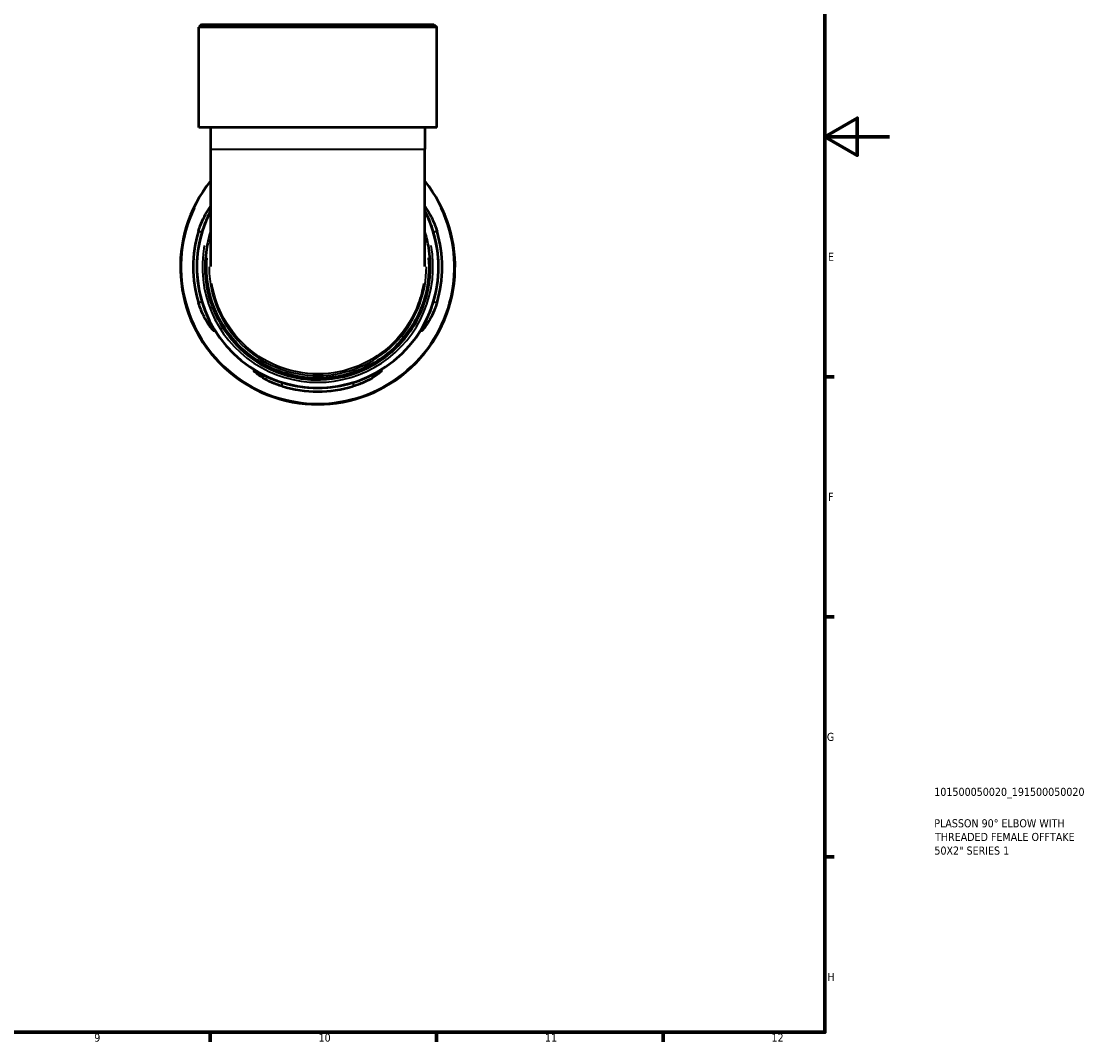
# Model space of a CAD drawing. Header units: millimetres. Extents: x 0 to 902, y 0 to 793.
# Tile 5 of 6: x 572 to 902, y 17 to 333. Entities that reach past the tile are written whole.
import ezdxf

# ---------------------------------------------------------------- set-up
doc = ezdxf.new("R2010")
doc.units = ezdxf.units.MM
for name, color, linetype, lineweight in [('Border (ISO)', 7, 'Continuous', 70), ('Title (ISO)', 7, 'Continuous', 50), ('Visible (ISO)', 7, 'Continuous', 50), ('Visible Narrow (ISO)', 7, 'Continuous', 35)]:
    doc.layers.add(name, color=color, linetype=linetype, lineweight=lineweight)
doc.styles.add('Note Text (ISO)', font='tahoma.ttf')

# ---------------------------------------------------------------- blocks, each defined once
blk = doc.blocks.new('Borders Default Border')
at = {"layer": 'Border (ISO)'}
for p, q in [((821, 222.75), (823.9, 222.75)), ((821, 148.5), (823.9, 148.5)), ((821, 74.25), (823.9, 74.25)), ((630.75, 20), (630.75, 17.1)), ((700.83, 20), (700.83, 17.1)), ((770.92, 20), (770.92, 17.1))]:
    blk.add_line(p, q, dxfattribs=at)
at = {"layer": 'Border (ISO)', "flags": 128}
for points in [[(20, 20), (20, 574), (821, 574), (821, 20), (20, 20)], [(841, 297), (821, 297), (831, 302.77), (831, 291.23), (821, 297)]]:
    blk.add_lwpolyline(points, dxfattribs=at)
at = {"layer": 'Border (ISO)', "color": 232, "true_color": 0xca0064, "char_height": 2.5, "attachment_point": 7, "style": 'Note Text (ISO)'}
for s, insert in [('E', (821.94, 258.63)), ('F', (822, 184.38)), ('G', (821.61, 110.08)), ('H', (821.74, 35.88)), ('9', (594.88, 17.05)), ('10', (664.29, 17.05)), ('11', (734.37, 17.1)), ('12', (804.46, 17.1))]:
    blk.add_mtext(s, dxfattribs=dict(at, insert=insert))
blk = doc.blocks.new('Title Blocks ISO')
at = {"layer": 'Title (ISO)', "color": 232, "true_color": 0xca0064, "style": 'Note Text (ISO)'}
for tag, p in [('PART_NUMBER_001', (33.84, 73.13)), ('DESCRIPTION_001', (33.84, 63.4)), ('DESCRIPTION_002', (34.09, 59.18)), ('DESCRIPTION_003', (33.88, 54.96))]:
    blk.add_attdef(tag, p, '', height=2.5, dxfattribs=at)

msp = doc.modelspace()

# ---------------------------------------------------------------- linework, layer by layer
at = {"layer": 'Visible (ISO)'}
for p, q in [((628.061, 331.741), (627.211, 330.891)), ((700.864, 330.891), (627.211, 330.891)), ((627.211, 299.841), (627.211, 330.891)), ((628.061, 331.741), (700.014, 331.741)), ((700.014, 331.741), (700.864, 330.891)), ((700.864, 299.841), (700.864, 330.891)), ((700.864, 299.841), (627.211, 299.841)), ((630.894, 299.841), (630.894, 293.141)), ((697.182, 299.841), (697.182, 293.141)), ((630.894, 293.141), (630.894, 256.821)), ((697.182, 256.821), (697.182, 293.141))]:
    msp.add_line(p, q, dxfattribs=at)
for radius, start, end in [(42.5, 141.24713, 38.75287), (37.4, 152.39916, 27.60084), (38.526, 163.40994, 196.59006), (37.406, 162.89821, 197.10179), (37.406, 342.89821, 17.10179), (38.526, 343.40994, 16.59006), (37.406, 252.89821, 287.10179), (38.526, 253.40994, 286.59006)]:
    msp.add_arc((664.038, 256.741), radius, start, end, dxfattribs=at)
for points, knots in [([(627.116, 267.741), (627.283, 268.302), (627.469, 268.857), (628.063, 270.452), (628.51, 271.444), (629.472, 273.294), (629.989, 274.137), (630.607, 275.034), (630.755, 275.24), (630.894, 275.424)], [-3.0690004, -3.0690004, -3.0690004, -3.0690004, -2.8925207, -2.8925207, -2.5497527, -2.5497527, -2.1788499, -2.1788499, -2.0554923, -2.0554923, -2.0554923, -2.0554923]), ([(630.894, 274.19), (630.688, 273.771), (630.463, 273.306), (629.778, 271.818), (629.302, 270.69), (628.663, 268.918), (628.467, 268.332), (628.286, 267.741)], [-0.93681501, -0.93681501, -0.93681501, -0.93681501, -0.740086, -0.740086, -0.35112671, -0.35112671, -0.16493353, -0.16493353, -0.16493353, -0.16493353]), ([(699.79, 267.741), (699.646, 268.208), (699.494, 268.672), (698.973, 270.164), (698.576, 271.153), (697.835, 272.845), (697.489, 273.567), (697.181, 274.19)], [-3.03635866, -3.03635866, -3.03635866, -3.03635866, -2.88941478, -2.88941478, -2.55726467, -2.55726467, -2.26518489, -2.26518489, -2.26518489, -2.26518489]), ([(697.182, 275.424), (697.214, 275.381), (697.246, 275.338), (697.743, 274.665), (698.292, 273.824), (699.354, 271.89), (699.868, 270.804), (700.552, 269.019), (700.769, 268.384), (700.96, 267.741)], [-1.147319, -1.147319, -1.147319, -1.147319, -1.1188799, -1.1188799, -0.7200228, -0.7200228, -0.3372352, -0.3372352, -0.1349692, -0.1349692, -0.1349692, -0.1349692]), ([(630.897, 267.511), (630.322, 265.743), (629.887, 263.929), (628.855, 257.293), (629.128, 252.339), (631.912, 242.036), (634.861, 236.814), (641.895, 229.482), (645.495, 226.916), (654.248, 222.878), (659.566, 221.776), (669.874, 222.019), (674.86, 223.236), (683.837, 227.633), (687.83, 230.794), (694.23, 238.6), (696.586, 243.277), (699.011, 252.913), (699.203, 257.836), (698.11, 264.257), (697.703, 265.903), (697.18, 267.512)], [-6.5973926, -6.5973926, -6.5973926, -6.5973926, -6.4373345, -6.4373345, -6.019294, -6.019294, -5.5186149, -5.5186149, -5.1445974, -5.1445974, -4.6888283, -4.6888283, -4.2570371, -4.2570371, -3.8283492, -3.8283492, -3.3881504, -3.3881504, -2.9729818, -2.9729818, -2.8274028, -2.8274028, -2.8274028, -2.8274028]), ([(628.286, 245.741), (628.429, 245.275), (628.582, 244.81), (629.103, 243.319), (629.499, 242.329), (630.35, 240.391), (630.803, 239.472), (631.451, 238.179), (631.678, 237.731), (631.911, 237.194), (631.952, 237.051), (631.899, 236.961), (631.804, 237.017), (631.446, 237.363), (631.147, 237.715), (630.333, 238.817), (629.783, 239.658), (628.722, 241.593), (628.208, 242.679), (627.524, 244.463), (627.307, 245.098), (627.116, 245.741)], [-3.0363587, -3.0363587, -3.0363587, -3.0363587, -2.8894148, -2.8894148, -2.5572647, -2.5572647, -2.1741009, -2.1741009, -1.879968, -1.879968, -1.6513063, -1.6513063, -1.4206595, -1.4206595, -1.1188799, -1.1188799, -0.7200228, -0.7200228, -0.3372352, -0.3372352, -0.1349692, -0.1349692, -0.1349692, -0.1349692]), ([(700.96, 245.741), (700.793, 245.181), (700.607, 244.626), (700.013, 243.031), (699.566, 242.039), (698.604, 240.189), (698.087, 239.345), (697.207, 238.068), (696.835, 237.6), (696.375, 237.104), (696.241, 236.993), (696.123, 236.99), (696.131, 237.081), (696.284, 237.487), (696.455, 237.838), (696.996, 238.92), (697.41, 239.735), (698.298, 241.664), (698.774, 242.793), (699.412, 244.565), (699.608, 245.151), (699.79, 245.741)], [-3.0690004, -3.0690004, -3.0690004, -3.0690004, -2.8925207, -2.8925207, -2.5497527, -2.5497527, -2.1788499, -2.1788499, -1.8462582, -1.8462582, -1.6052128, -1.6052128, -1.3815541, -1.3815541, -1.1106237, -1.1106237, -0.740086, -0.740086, -0.3511267, -0.3511267, -0.1649335, -0.1649335, -0.1649335, -0.1649335]), ([(653.038, 219.819), (652.477, 219.986), (651.923, 220.172), (650.327, 220.766), (649.336, 221.214), (647.485, 222.175), (646.642, 222.693), (645.365, 223.572), (644.897, 223.944), (644.401, 224.404), (644.29, 224.538), (644.286, 224.656), (644.378, 224.648), (644.784, 224.495), (645.134, 224.325), (646.216, 223.783), (647.031, 223.37), (648.961, 222.481), (650.089, 222.005), (651.861, 221.367), (652.447, 221.171), (653.038, 220.989)], [-3.0690004, -3.0690004, -3.0690004, -3.0690004, -2.8925207, -2.8925207, -2.5497527, -2.5497527, -2.1788499, -2.1788499, -1.8462582, -1.8462582, -1.6052128, -1.6052128, -1.3815541, -1.3815541, -1.1106237, -1.1106237, -0.740086, -0.740086, -0.3511267, -0.3511267, -0.1649335, -0.1649335, -0.1649335, -0.1649335]), ([(675.038, 220.989), (675.505, 221.133), (675.969, 221.285), (677.461, 221.807), (678.45, 222.203), (680.388, 223.053), (681.307, 223.506), (682.601, 224.154), (683.048, 224.381), (683.586, 224.614), (683.728, 224.656), (683.818, 224.602), (683.762, 224.507), (683.416, 224.149), (683.065, 223.85), (681.962, 223.036), (681.121, 222.487), (679.186, 221.425), (678.1, 220.911), (676.316, 220.227), (675.681, 220.011), (675.038, 219.819)], [-3.0363587, -3.0363587, -3.0363587, -3.0363587, -2.8894148, -2.8894148, -2.5572647, -2.5572647, -2.1741009, -2.1741009, -1.879968, -1.879968, -1.6513063, -1.6513063, -1.4206595, -1.4206595, -1.1188799, -1.1188799, -0.7200228, -0.7200228, -0.3372352, -0.3372352, -0.1349692, -0.1349692, -0.1349692, -0.1349692])]:
    msp.add_open_spline(points, degree=3, knots=knots, dxfattribs=at)
at = {"layer": 'Visible Narrow (ISO)'}
for p, q in [((631.302, 293.141), (696.774, 293.141)), ((627.174, 267.741), (628.227, 267.741)), ((699.848, 267.741), (700.902, 267.741)), ((628.227, 245.741), (627.174, 245.741)), ((700.902, 245.741), (699.848, 245.741)), ((653.038, 219.878), (653.038, 220.931)), ((675.038, 220.931), (675.038, 219.878))]:
    msp.add_line(p, q, dxfattribs=at)
for radius, start, end in [(42.241, 154.51806, 25.48194), (35.7, 169.36762, 10.63238)]:
    msp.add_arc((664.038, 256.741), radius, start, end, dxfattribs=at)
for points, knots in [([(698.272, 259.583), (698.58, 255.824), (698.27, 252.015), (696.117, 243.47), (693.794, 238.862), (687.486, 231.17), (683.55, 228.054), (674.703, 223.722), (669.789, 222.523), (659.631, 222.283), (654.39, 223.369), (645.764, 227.348), (642.216, 229.876), (635.283, 237.102), (632.375, 242.247), (629.841, 251.613), (629.479, 255.626), (629.803, 259.583)], [3.0587926, 3.0587926, 3.0587926, 3.0587926, 3.3881504, 3.3881504, 3.8283492, 3.8283492, 4.2570371, 4.2570371, 4.6888283, 4.6888283, 5.1445974, 5.1445974, 5.5186149, 5.5186149, 6.019294, 6.019294, 6.3660045, 6.3660045, 6.3660045, 6.3660045]), ([(630.397, 256.747), (630.398, 256.068), (630.419, 255.388), (630.735, 250.321), (631.877, 245.987), (635.722, 238.101), (638.415, 234.548), (644.947, 228.736), (648.782, 226.477), (657.024, 223.585), (661.427, 222.952), (670.146, 223.406), (674.459, 224.493), (682.352, 228.223), (685.93, 230.866), (691.817, 237.313), (694.124, 241.115), (696.974, 248.9), (697.671, 252.823), (697.679, 256.747)], [-1.5631036, -1.5631036, -1.5631036, -1.5631036, -1.5027772, -1.5027772, -1.1122489, -1.1122489, -0.7237422, -0.7237422, -0.335867, -0.335867, 0.0517791, 0.0517791, 0.4393598, 0.4393598, 0.8269612, 0.8269612, 1.2145915, 1.2145915, 1.5630972, 1.5630972, 1.5630972, 1.5630972]), ([(696.773, 251.632), (696.437, 249.505), (695.895, 247.41), (693.675, 241.35), (691.402, 237.604), (685.602, 231.254), (682.078, 228.651), (674.303, 224.977), (670.054, 223.907), (661.466, 223.459), (657.129, 224.083), (649.011, 226.931), (645.233, 229.156), (638.798, 234.881), (636.144, 238.381), (632.813, 245.211), (631.817, 248.384), (631.302, 251.633)], [-1.4087092, -1.4087092, -1.4087092, -1.4087092, -1.2145915, -1.2145915, -0.8269612, -0.8269612, -0.4393598, -0.4393598, -0.0517791, -0.0517791, 0.335867, 0.335867, 0.7237422, 0.7237422, 1.1122489, 1.1122489, 1.4087251, 1.4087251, 1.4087251, 1.4087251])]:
    msp.add_open_spline(points, degree=3, knots=knots, dxfattribs=at)

# ---------------------------------------------------------------- block references
msp.add_blockref('Borders Default Border', (0, 0))
msp.add_blockref('Title Blocks ISO', (821, 20)).add_auto_attribs({'PART_NUMBER_001': '101500050020_191500050020', 'DESCRIPTION_001': 'PLASSON 90° ELBOW WITH', 'DESCRIPTION_002': 'THREADED FEMALE OFFTAKE', 'DESCRIPTION_003': '50X2" SERIES 1'})

doc.saveas('drawing.dxf')
